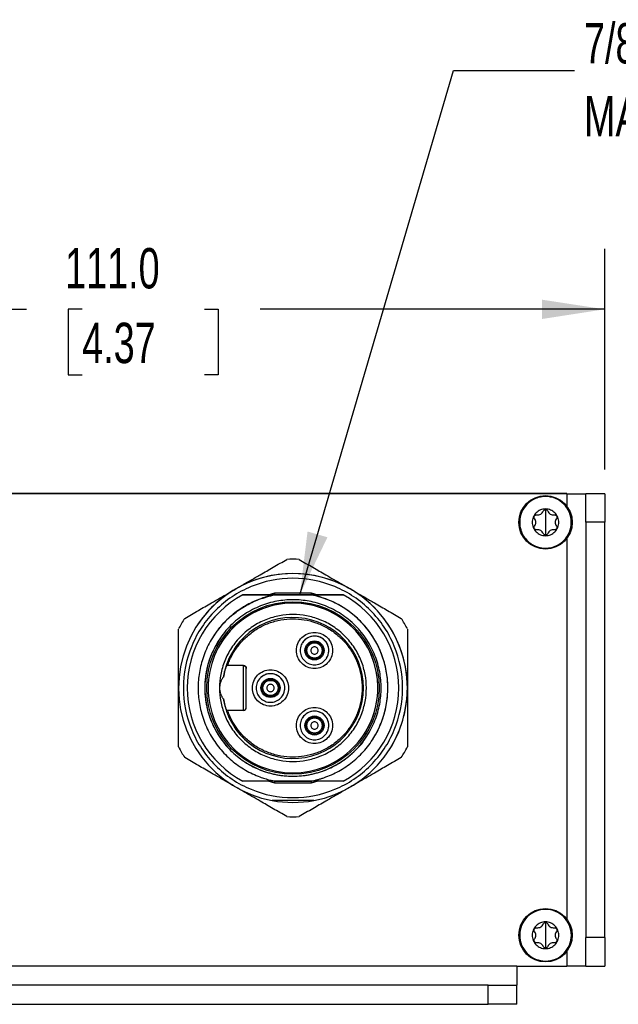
# Model space of a CAD drawing. Header units: millimetres. Extents: x 13 to 546, y 13 to 419.
# Tile 8 of 14: x 382 to 445, y 145 to 248. Entities that reach past the tile are written whole.
import ezdxf

# ---------------------------------------------------------------- set-up
doc = ezdxf.new("R2010")
doc.units = ezdxf.units.MM
doc.header["$LTSCALE"] = 2
doc.layers.add('DIMENSIONS', color=140, linetype='Continuous', lineweight=25)
doc.layers.add('TEXT', color=140, linetype='Continuous', lineweight=25)
doc.styles.add('SLDTEXTSTYLE0', font='TXT', dxfattribs={"width": 0.7})
doc.dimstyles.new('SLDDIMSTYLE0', dxfattribs={"dimtxt": 4.316016, "dimasz": 6.604, "dimexe": 0, "dimexo": 0.0625, "dimgap": 1.079004, "dimtad": 0, "dimtih": 1, "dimtoh": 1, "dimrnd": 1e-09, "dimzin": 4, "dimdsep": 46, "dimtxsty": 'SLDTEXTSTYLE0', "dimsah": 1, "dimcen": 0.09, "dimadec": 0, "dimazin": 1, "dimtfac": 1, "dimtofl": 0, "dimtmove": 0, "dimatfit": 3, "dimfxl": 0, "dimfrac": 2, "dimtolj": 1, "dimtzin": 12, "dimarcsym": 0})
doc.dimstyles.new('SLDDIMSTYLE1', dxfattribs={"dimtxt": 0.18, "dimasz": 6.604, "dimexe": 0, "dimexo": 0.0625, "dimgap": 0, "dimtad": 0, "dimtih": 1, "dimtoh": 1, "dimdec": 0, "dimrnd": 1e-09, "dimzin": 0, "dimdsep": 46, "dimtxsty": 'Standard', "dimsah": 1, "dimcen": 0.09, "dimadec": 0, "dimazin": 0, "dimtfac": 6.604, "dimtdec": 0, "dimtofl": 0, "dimtmove": 0, "dimatfit": 3, "dimfxl": 0, "dimfrac": 2, "dimtolj": 1, "dimtzin": 0, "dimarcsym": 0})

# ---------------------------------------------------------------- blocks, each defined once
blk = doc.blocks.new('_D')
at = {"layer": 'DIMENSIONS'}
for p, q in [((332.33, 198.23), (332.33, 224.38)), ((443.35, 201.23), (443.35, 224.38)), ((332.33, 218.03), (382.68, 218.03)), ((388.53, 218.03), (387.08, 218.03)), ((387.08, 218.03), (387.08, 211.17)), ((401.36, 218.03), (402.81, 218.03)), ((402.81, 218.03), (402.81, 211.17)), ((443.35, 218.03), (407.2, 218.03)), ((387.08, 211.17), (388.53, 211.17)), ((402.81, 211.17), (401.36, 211.17))]:
    blk.add_line(p, q, dxfattribs=at)
for points in [[(332.33, 218.03), (338.94, 217.01), (338.94, 219.04)], [(443.35, 218.03), (436.75, 219.04), (436.75, 217.01)]]:
    blk.add_solid(points, dxfattribs=at)
at = {"layer": 'DIMENSIONS', "char_height": 4.233, "attachment_point": 1, "style": 'SLDTEXTSTYLE0'}
for s, insert in [('111.0', (386.74, 224.45)), ('4.37', (388.53, 216.62))]:
    blk.add_mtext(s, dxfattribs=dict(at, insert=insert))
blk = doc.blocks.new('SW_NOTE_0_8')
at = {"layer": 'TEXT', "color": 0, "char_height": 4.2333, "attachment_point": 1, "style": 'SLDTEXTSTYLE0'}
for s, insert in [('7/8" - 16 UN2 3-PIN', (1, 4.97)), ('MALE NEC CLASS 2', (1, -2.67))]:
    blk.add_mtext(s, dxfattribs=dict(at, insert=insert))

msp = doc.modelspace()

# ---------------------------------------------------------------- linework, layer by layer
for p, q in [((439.354, 198.73), (335.334, 198.73)), ((439.354, 198.691), (335.334, 198.691)), ((439.354, 198.73), (439.354, 198.691)), ((439.354, 198.691), (439.354, 197.397)), ((443.354, 198.691), (441.354, 198.691)), ((437.134, 197.028), (437.134, 195.691)), ((437.134, 195.691), (437.134, 194.353)), ((443.354, 195.691), (441.354, 195.691)), ((441.354, 195.691), (441.354, 152.151)), ((443.354, 152.151), (443.354, 195.691)), ((439.354, 193.984), (439.354, 154.097)), ((410, 191.805), (410.002, 191.806)), ((411.285, 191.806), (411.287, 191.805)), ((405.388, 188.09), (405.388, 188.09)), ((408.03, 188.09), (408.738, 188.29)), ((408.738, 188.29), (412.549, 188.29)), ((408.748, 188.09), (412.53, 188.09)), ((408.748, 188.088), (408.748, 188.088)), ((408.757, 188.09), (408.757, 188.09)), ((412.53, 188.09), (408.757, 188.09)), ((412.53, 188.09), (412.53, 188.09)), ((412.53, 188.09), (412.53, 188.09)), ((412.549, 188.29), (413.257, 188.09)), ((415.899, 188.09), (415.899, 188.09)), ((399.287, 185.621), (399.287, 185.621)), ((422, 185.621), (422, 185.621)), ((400.549, 184.809), (400.549, 184.809)), ((401.312, 184.319), (401.312, 184.319)), ((422.644, 184.505), (422.644, 184.505)), ((402.274, 183.701), (402.274, 183.701)), ((403.031, 183.214), (403.031, 183.214)), ((403.157, 183.133), (403.157, 183.133)), ((411.642, 183.067), (411.642, 183.067)), ((412.062, 182.796), (412.062, 182.796)), ((413.745, 181.715), (413.745, 181.715)), ((414.165, 181.445), (414.165, 181.445)), ((405.444, 180.671), (403.68, 180.671)), ((403.785, 180.671), (403.68, 180.671)), ((405.444, 180.671), (403.785, 180.671)), ((405.444, 180.671), (405.444, 180.671)), ((405.744, 180.371), (405.744, 180.371)), ((405.744, 176.271), (405.744, 180.371)), ((407.022, 179.132), (407.022, 179.132)), ((407.442, 178.861), (407.442, 178.861)), ((409.125, 177.78), (409.125, 177.78)), ((409.545, 177.51), (409.545, 177.51)), ((405.444, 175.971), (403.68, 175.971)), ((405.696, 176.108), (405.696, 176.108)), ((405.744, 176.271), (405.744, 176.271)), ((411.642, 175.197), (411.642, 175.197)), ((412.062, 174.926), (412.062, 174.926)), ((413.745, 173.845), (413.745, 173.845)), ((414.165, 173.575), (414.165, 173.575)), ((418.13, 173.508), (418.13, 173.508)), ((418.256, 173.427), (418.256, 173.427)), ((419.013, 172.94), (419.013, 172.94)), ((419.975, 172.322), (419.975, 172.322)), ((420.738, 171.832), (420.738, 171.832)), ((422.644, 172.136), (422.644, 172.136)), ((408.738, 168.351), (408.03, 168.551)), ((412.549, 168.351), (408.738, 168.351)), ((412.53, 168.551), (408.748, 168.551)), ((408.757, 168.551), (412.53, 168.551)), ((413.257, 168.551), (412.549, 168.351)), ((437.134, 153.728), (437.134, 152.391)), ((437.134, 152.391), (437.134, 151.053)), ((443.354, 152.151), (441.354, 152.151)), ((439.354, 150.684), (439.354, 149.151)), ((434.134, 149.151), (337.334, 149.151)), ((434.134, 149.151), (439.354, 149.151)), ((441.354, 149.151), (443.354, 149.151)), ((431.134, 147.151), (340.334, 147.151)), ((431.134, 145.151), (431.134, 147.151)), ((434.134, 145.151), (434.134, 147.151)), ((340.334, 145.151), (431.134, 145.151))]:
    msp.add_line(p, q)
at = {"flags": 128}
msp.add_lwpolyline([(405.444, 175.971), (405.444, 176.039), (405.444, 176.24), (405.444, 176.562), (405.444, 176.986), (405.444, 177.487), (405.444, 178.037), (405.444, 178.604), (405.444, 179.154), (405.444, 179.656), (405.444, 180.08), (405.444, 180.401), (405.444, 180.602), (405.444, 180.671)], dxfattribs=at)
for centre, radius in [((437.134, 195.691), 2.8), ((410.644, 178.321), 9.05), ((412.904, 182.256), 1), ((412.904, 182.256), 0.91), ((412.904, 182.256), 0.799), ((408.284, 178.321), 1), ((408.284, 178.321), 0.91), ((408.284, 178.321), 0.799), ((412.904, 174.386), 1), ((412.904, 174.386), 0.91), ((412.904, 174.386), 0.799), ((437.134, 152.391), 2.8)]:
    msp.add_circle(centre, radius)
for centre, radius, start, end in [((410.644, 178.321), 13.5, 87.26604, 92.73396), ((410.644, 178.321), 12, 280.47531, 259.52469), ((410.644, 178.321), 12, 60, 120), ((410.644, 178.321), 11.094, 118.27903, 241.72097), ((410.644, 178.321), 12, 120, 147.26605), ((410.644, 178.321), 9.95, 327.26605, 79.06992), ((410.644, 178.321), 11.094, 298.27903, 61.72097), ((410.644, 178.321), 12, 0.00001, 60), ((410.644, 178.321), 8.9, 90, 147.26605), ((410.644, 178.321), 8.9, 327.26605, 90), ((410.644, 178.321), 13.5, 147.26604, 152.73395), ((410.644, 178.321), 7.394, 188.93865, 171.06135), ((410.644, 178.321), 13.5, 27.26604, 32.73396), ((412.904, 182.256), 1.5, 90, 147.26605), ((412.904, 182.256), 1.5, 327.26605, 90), ((405.444, 180.371), 0.3, 0.00001, 89.99999), ((408.284, 178.321), 1.5, 90, 147.26605), ((408.284, 178.321), 1.5, 327.26605, 90), ((410.644, 178.321), 12, 327.26605, 0.00001), ((405.444, 176.271), 0.3, 270.00005, 359.99997), ((412.904, 174.386), 1.5, 90, 147.26605), ((412.904, 174.386), 1.5, 327.26605, 90), ((410.644, 178.321), 13.5, 207.26604, 212.73395), ((410.644, 178.321), 13.5, 327.26604, 332.73395), ((410.644, 178.321), 13.5, 267.26604, 272.73396)]:
    msp.add_arc(centre, radius, start, end)
for points, knots in [([(434.425, 195.691), (434.426, 196.066), (434.572, 196.763), (435.115, 197.566), (435.74, 198.048), (436.303, 198.286), (436.729, 198.376), (436.989, 198.397), (437.457, 198.405), (438.198, 198.258), (439.098, 197.656), (439.701, 196.754), (439.912, 195.691), (439.701, 194.627), (439.162, 193.821), (438.493, 193.311), (437.818, 193.037), (437.096, 192.95), (436.55, 193.031), (436.249, 193.13), (436.175, 193.158), (436.161, 193.163), (436.156, 193.165), (436.154, 193.166), (436.153, 193.166), (436.152, 193.166), (436.152, 193.166), (436.152, 193.166), (436.152, 193.166), (435.78, 193.311), (435.091, 193.773), (434.659, 194.515), (434.516, 194.991), (434.45, 195.262), (434.425, 195.511), (434.425, 195.691)], [0, 0, 0, 0, 0.0661892, 0.1223112, 0.1683082, 0.2041329, 0.2297487, 0.2451291, 0.2502583, 0.3126809, 0.3751034, 0.437526, 0.4999486, 0.5623711, 0.6247937, 0.6672825, 0.7097712, 0.7522599, 0.7947487, 0.8063682, 0.8083052, 0.8087895, 0.8090316, 0.8091527, 0.8092132, 0.8092435, 0.8092586, 0.8092662, 0.80927, 0.8092737, 0.88003, 0.9507859, 0.9558258, 0.9682814, 1, 1, 1, 1]), ([(439.354, 198.691), (439.615, 198.691), (439.877, 198.691), (440.361, 198.691), (440.583, 198.691), (440.953, 198.691), (441.101, 198.691), (441.301, 198.691), (441.354, 198.691), (441.354, 198.691)], [0, 0, 0, 0, 0.25, 0.25, 0.5, 0.5, 0.75, 0.75, 1, 1, 1, 1]), ([(441.354, 195.691), (441.354, 196.083), (441.354, 196.476), (441.354, 197.201), (441.354, 197.534), (441.354, 198.09), (441.354, 198.312), (441.354, 198.613), (441.354, 198.691), (441.354, 198.691)], [0, 0, 0, 0, 0.25, 0.25, 0.5, 0.5, 0.75, 0.75, 1, 1, 1, 1]), ([(443.354, 198.691), (443.354, 198.691), (443.354, 198.613), (443.354, 198.312), (443.354, 198.09), (443.354, 197.534), (443.354, 197.201), (443.354, 196.476), (443.354, 196.083), (443.354, 195.691)], [0, 0, 0, 0, 0.25, 0.25, 0.5, 0.5, 0.75, 0.75, 1, 1, 1, 1]), ([(435.734, 195.691), (435.734, 195.874), (435.807, 196.241), (436.119, 196.707), (436.585, 197.018), (437.135, 197.127), (437.685, 197.017), (438.15, 196.705), (438.461, 196.239), (438.57, 195.69), (438.46, 195.14), (438.149, 194.674), (437.759, 194.415), (437.408, 194.309), (437.133, 194.281), (436.858, 194.309), (436.507, 194.415), (436.118, 194.675), (435.807, 195.141), (435.734, 195.507), (435.734, 195.691)], [0, 0, 0, 0, 0.0626323, 0.1250505, 0.1875019, 0.2500104, 0.3124934, 0.3749275, 0.4373395, 0.4997556, 0.5622023, 0.6247058, 0.6871956, 0.7184749, 0.7499355, 0.7813013, 0.8126464, 0.8750609, 0.937503, 1, 1, 1, 1]), ([(435.994, 196.082), (435.964, 196.121), (435.946, 196.169), (435.939, 196.267), (435.951, 196.317), (436, 196.402), (436.037, 196.437), (436.125, 196.48), (436.176, 196.489), (436.224, 196.482)], [0, 0, 0, 0, 0.25, 0.25, 0.5, 0.5, 0.75, 0.75, 1, 1, 1, 1]), ([(436.224, 196.482), (436.363, 196.464), (436.508, 196.493), (436.751, 196.633), (436.849, 196.744), (436.902, 196.874)], [0, 0, 0, 0, 0.5, 0.5, 1, 1, 1, 1]), ([(436.902, 196.874), (436.921, 196.919), (436.954, 196.959), (437.035, 197.013), (437.084, 197.028), (437.183, 197.028), (437.232, 197.013), (437.313, 196.959), (437.346, 196.919), (437.364, 196.874)], [0, 0, 0, 0, 0.25, 0.25, 0.5, 0.5, 0.75, 0.75, 1, 1, 1, 1]), ([(437.364, 196.874), (437.418, 196.744), (437.516, 196.633), (437.759, 196.493), (437.903, 196.464), (438.043, 196.482)], [0, 0, 0, 0, 0.5, 0.5, 1, 1, 1, 1]), ([(438.043, 196.482), (438.091, 196.489), (438.142, 196.48), (438.23, 196.437), (438.267, 196.402), (438.316, 196.317), (438.328, 196.267), (438.322, 196.169), (438.304, 196.121), (438.274, 196.082)], [0, 0, 0, 0, 0.25, 0.25, 0.5, 0.5, 0.75, 0.75, 1, 1, 1, 1]), ([(436.225, 194.899), (436.176, 194.893), (436.125, 194.901), (436.037, 194.944), (436, 194.979), (435.951, 195.064), (435.939, 195.114), (435.945, 195.212), (435.963, 195.26), (435.993, 195.299)], [0, 0, 0, 0, 0.25, 0.25, 0.5, 0.5, 0.75, 0.75, 1, 1, 1, 1]), ([(435.993, 195.299), (436.079, 195.41), (436.126, 195.55), (436.126, 195.831), (436.079, 195.971), (435.994, 196.082)], [0, 0, 0, 0, 0.5, 0.5, 1, 1, 1, 1]), ([(438.274, 195.299), (438.303, 195.26), (438.322, 195.212), (438.328, 195.114), (438.316, 195.065), (438.267, 194.979), (438.23, 194.944), (438.142, 194.901), (438.091, 194.893), (438.043, 194.899)], [0, 0, 0, 0, 0.25, 0.25, 0.5, 0.5, 0.75, 0.75, 1, 1, 1, 1]), ([(438.274, 196.082), (438.188, 195.971), (438.141, 195.831), (438.141, 195.55), (438.188, 195.411), (438.274, 195.299)], [0, 0, 0, 0, 0.5, 0.5, 1, 1, 1, 1]), ([(436.903, 194.507), (436.849, 194.637), (436.751, 194.748), (436.509, 194.888), (436.364, 194.917), (436.225, 194.899)], [0, 0, 0, 0, 0.5, 0.5, 1, 1, 1, 1]), ([(437.365, 194.508), (437.346, 194.462), (437.313, 194.423), (437.232, 194.368), (437.183, 194.353), (437.085, 194.353), (437.035, 194.368), (436.954, 194.423), (436.921, 194.462), (436.903, 194.507)], [0, 0, 0, 0, 0.25, 0.25, 0.5, 0.5, 0.75, 0.75, 1, 1, 1, 1]), ([(438.043, 194.899), (437.904, 194.917), (437.759, 194.889), (437.516, 194.748), (437.418, 194.637), (437.365, 194.508)], [0, 0, 0, 0, 0.5, 0.5, 1, 1, 1, 1]), ([(404.644, 188.713), (404.812, 188.81), (405.15, 189.005), (405.658, 189.299), (406.17, 189.594), (406.685, 189.892), (407.486, 190.354), (408.592, 190.993), (409.523, 191.53), (410, 191.805)], [0, 0, 0, 0, 0.0940961, 0.1887928, 0.2841061, 0.3800516, 0.4766444, 0.7321012, 1, 1, 1, 1]), ([(411.287, 191.805), (411.528, 191.666), (412.004, 191.392), (412.711, 190.983), (413.403, 190.584), (414.146, 190.155), (414.943, 189.695), (415.796, 189.202), (416.362, 188.876), (416.644, 188.713)], [0, 0, 0, 0, 0.1353831, 0.2677202, 0.397038, 0.523365, 0.6838461, 0.8427003, 1, 1, 1, 1]), ([(410.644, 189.821), (412.149, 189.821), (413.654, 189.521), (416.435, 188.369), (417.711, 187.517), (419.84, 185.388), (420.692, 184.112), (421.844, 181.331), (422.144, 179.826), (422.144, 176.815), (421.844, 175.311), (420.692, 172.529), (419.84, 171.253), (417.711, 169.124), (416.435, 168.272), (413.654, 167.12), (412.149, 166.821), (409.138, 166.821), (407.633, 167.12), (404.852, 168.272), (403.576, 169.124), (401.447, 171.253), (400.595, 172.529), (399.443, 175.311), (399.144, 176.815), (399.144, 179.826), (399.443, 181.331), (400.595, 184.112), (401.447, 185.388), (403.576, 187.517), (404.852, 188.369), (407.633, 189.521), (409.138, 189.821), (410.644, 189.821)], [0, 0, 0, 0, 0.0625, 0.0625, 0.125, 0.125, 0.1875, 0.1875, 0.25, 0.25, 0.3125, 0.3125, 0.375, 0.375, 0.4375, 0.4375, 0.5, 0.5, 0.5625, 0.5625, 0.625, 0.625, 0.6875, 0.6875, 0.75, 0.75, 0.8125, 0.8125, 0.875, 0.875, 0.9375, 0.9375, 1, 1, 1, 1]), ([(399.287, 185.621), (399.528, 185.76), (400.004, 186.034), (400.711, 186.443), (401.403, 186.842), (402.146, 187.271), (402.943, 187.731), (403.796, 188.224), (404.362, 188.55), (404.644, 188.713)], [0, 0, 0, 0, 0.1353831, 0.2677202, 0.397038, 0.523365, 0.6838461, 0.8427003, 1, 1, 1, 1]), ([(408.748, 188.089), (408.642, 188.068), (408.429, 188.024), (408.114, 187.946), (407.801, 187.859), (407.491, 187.761), (407.019, 187.594), (406.396, 187.333), (405.635, 186.933), (404.903, 186.464), (403.971, 185.743), (402.926, 184.685), (401.921, 183.216), (401.203, 181.618), (400.784, 179.971), (400.649, 178.321), (400.784, 176.671), (401.203, 175.024), (401.921, 173.425), (402.925, 171.957), (403.97, 170.898), (404.903, 170.177), (405.634, 169.709), (406.396, 169.309), (407.085, 169.019), (407.696, 168.812), (408.217, 168.664), (408.571, 168.589), (408.748, 168.552)], [0, 0, 0, 0, 0.0118645, 0.0237117, 0.035554, 0.0474043, 0.0592752, 0.0902564, 0.1212568, 0.1532163, 0.1851946, 0.2500922, 0.3149898, 0.3788654, 0.4407903, 0.500002, 0.5592138, 0.6211388, 0.6850144, 0.7499121, 0.8148098, 0.8467695, 0.8787478, 0.9097293, 0.9407294, 0.9604919, 0.9802292, 1, 1, 1, 1]), ([(402.299, 183.683), (402.512, 184.013), (403.036, 184.823), (404.139, 185.909), (405.531, 186.913), (407.08, 187.678), (408.192, 187.952), (408.748, 188.089)], [0, 0, 0, 0, 0.1463897, 0.3597926, 0.5731953, 0.7865978, 1, 1, 1, 1]), ([(405.388, 188.09), (405.528, 188.09), (405.805, 188.09), (406.22, 188.09), (406.627, 188.09), (407.088, 188.09), (407.604, 188.09), (408.176, 188.09), (408.559, 188.09), (408.748, 188.09)], [0, 0, 0, 0, 0.13058036, 0.25736636, 0.38044527, 0.4999125, 0.67079187, 0.83735832, 1, 1, 1, 1]), ([(408.757, 188.09), (408.623, 188.09), (408.353, 188.09), (407.946, 188.09), (407.534, 188.09), (407.115, 188.09), (406.691, 188.09), (406.262, 188.09), (405.826, 188.09), (405.535, 188.09), (405.388, 188.09)], [0, 0, 0, 0, 0.1175643, 0.2371496, 0.3588108, 0.4826005, 0.6085683, 0.7367613, 0.8672244, 1, 1, 1, 1]), ([(408.757, 188.09), (408.757, 188.091), (408.757, 188.093), (408.756, 188.107), (408.753, 188.133), (408.75, 188.173), (408.744, 188.227), (408.74, 188.268), (408.738, 188.29)], [0, 0, 0, 0, 0.1259452, 0.2681502, 0.4266471, 0.6014521, 0.7925704, 1, 1, 1, 1]), ([(412.549, 188.29), (412.548, 188.276), (412.545, 188.249), (412.542, 188.213), (412.539, 188.184), (412.537, 188.162), (412.535, 188.146), (412.533, 188.123), (412.531, 188.097), (412.53, 188.092), (412.53, 188.09)], [0, 0, 0, 0, 0.1372042, 0.2578557, 0.3619352, 0.4494268, 0.5203184, 0.5746031, 0.7779345, 1, 1, 1, 1]), ([(412.53, 168.551), (412.636, 168.573), (412.849, 168.616), (413.165, 168.694), (413.478, 168.781), (413.788, 168.879), (414.26, 169.045), (414.884, 169.306), (415.646, 169.705), (416.379, 170.174), (417.312, 170.895), (418.359, 171.953), (419.365, 173.422), (420.084, 175.021), (420.503, 176.669), (420.638, 178.321), (420.503, 179.972), (420.084, 181.62), (419.365, 183.219), (418.359, 184.688), (417.312, 185.746), (416.379, 186.467), (415.646, 186.936), (414.884, 187.335), (414.194, 187.625), (413.583, 187.831), (413.061, 187.979), (412.707, 188.053), (412.53, 188.09)], [0, 0, 0, 0, 0.011864, 0.0237105, 0.0355523, 0.0474019, 0.0592721, 0.0902532, 0.1212532, 0.1532135, 0.1851925, 0.2500925, 0.3149925, 0.3788694, 0.4407937, 0.5000023, 0.5592109, 0.6211352, 0.6850121, 0.7499121, 0.8148121, 0.8467724, 0.8787515, 0.9097326, 0.9407325, 0.9604939, 0.9802301, 1, 1, 1, 1]), ([(415.899, 188.09), (415.732, 188.09), (415.399, 188.09), (414.903, 188.09), (414.414, 188.09), (413.933, 188.09), (413.459, 188.09), (412.992, 188.09), (412.683, 188.09), (412.53, 188.09)], [0, 0, 0, 0, 0.151554, 0.3000953, 0.445688, 0.5884004, 0.7283045, 0.8654773, 1, 1, 1, 1]), ([(412.53, 188.09), (412.624, 188.09), (412.814, 188.09), (413.098, 188.09), (413.384, 188.09), (413.672, 188.09), (413.962, 188.09), (414.428, 188.09), (415.08, 188.09), (415.621, 188.09), (415.899, 188.09)], [0, 0, 0, 0, 0.0807964, 0.16254812, 0.24530732, 0.32912434, 0.41404758, 0.50012362, 0.74245772, 1, 1, 1, 1]), ([(416.644, 188.713), (416.812, 188.616), (417.15, 188.421), (417.658, 188.127), (418.17, 187.832), (418.685, 187.534), (419.486, 187.072), (420.592, 186.433), (421.523, 185.896), (422, 185.621)], [0, 0, 0, 0, 0.0940961, 0.1887928, 0.2841061, 0.3800516, 0.4766444, 0.7321012, 1, 1, 1, 1]), ([(410.644, 187.571), (411.208, 187.571), (412.37, 187.464), (414.094, 186.968), (415.752, 186.11), (417.231, 184.908), (418.433, 183.429), (419.291, 181.771), (419.787, 180.047), (419.945, 178.321), (419.787, 176.594), (419.291, 174.87), (418.433, 173.213), (417.231, 171.733), (415.752, 170.532), (414.094, 169.673), (412.37, 169.177), (410.644, 169.019), (408.917, 169.177), (407.193, 169.673), (405.535, 170.532), (404.056, 171.733), (402.855, 173.213), (401.996, 174.87), (401.5, 176.594), (401.342, 178.321), (401.5, 180.047), (401.996, 181.771), (402.855, 183.429), (404.056, 184.908), (405.535, 186.11), (407.193, 186.968), (408.917, 187.464), (410.079, 187.571), (410.644, 187.571)], [0, 0, 0, 0, 0.02912901, 0.06000283, 0.0921602, 0.125, 0.1578398, 0.18999717, 0.22087099, 0.25, 0.27912901, 0.31000283, 0.3421602, 0.375, 0.4078398, 0.43999717, 0.47087099, 0.5, 0.52912901, 0.56000283, 0.5921602, 0.625, 0.6578398, 0.68999717, 0.72087099, 0.75, 0.77912901, 0.81000283, 0.8421602, 0.875, 0.9078398, 0.93999717, 0.97087099, 1, 1, 1, 1]), ([(410.644, 169.421), (409.479, 169.421), (408.314, 169.652), (406.161, 170.544), (405.174, 171.204), (403.526, 172.851), (402.867, 173.838), (401.975, 175.991), (401.744, 177.156), (401.744, 179.486), (401.975, 180.65), (402.867, 182.803), (403.526, 183.79), (405.174, 185.438), (406.161, 186.097), (408.314, 186.989), (409.479, 187.221), (411.809, 187.221), (412.973, 186.989), (415.126, 186.097), (416.113, 185.438), (417.761, 183.79), (418.42, 182.803), (419.312, 180.65), (419.544, 179.486), (419.544, 177.156), (419.312, 175.991), (418.42, 173.838), (417.761, 172.851), (416.113, 171.204), (415.126, 170.544), (412.973, 169.652), (411.809, 169.421), (410.644, 169.421)], [0, 0, 0, 0, 0.0625, 0.0625, 0.125, 0.125, 0.1875, 0.1875, 0.25, 0.25, 0.3125, 0.3125, 0.375, 0.375, 0.4375, 0.4375, 0.5, 0.5, 0.5625, 0.5625, 0.625, 0.625, 0.6875, 0.6875, 0.75, 0.75, 0.8125, 0.8125, 0.875, 0.875, 0.9375, 0.9375, 1, 1, 1, 1]), ([(402.944, 178.321), (402.944, 178.79), (403.032, 179.758), (403.445, 181.193), (404.16, 182.573), (405.16, 183.804), (406.391, 184.804), (407.771, 185.519), (409.206, 185.932), (410.644, 186.064), (412.081, 185.932), (413.516, 185.519), (414.896, 184.804), (416.127, 183.804), (417.127, 182.573), (417.842, 181.193), (418.255, 179.758), (418.387, 178.321), (418.255, 176.884), (417.842, 175.449), (417.127, 174.069), (416.127, 172.837), (414.896, 171.837), (413.516, 171.122), (412.081, 170.709), (410.644, 170.578), (409.206, 170.709), (407.771, 171.122), (406.391, 171.837), (405.16, 172.837), (404.16, 174.069), (403.445, 175.449), (403.032, 176.884), (402.944, 177.851), (402.944, 178.321)], [0, 0, 0, 0, 0.029129, 0.0600028, 0.0921602, 0.125, 0.1578398, 0.1899972, 0.220871, 0.25, 0.279129, 0.3100028, 0.3421602, 0.375, 0.4078398, 0.4399972, 0.470871, 0.5, 0.529129, 0.5600028, 0.5921602, 0.625, 0.6578398, 0.6899972, 0.720871, 0.75, 0.779129, 0.8100028, 0.8421602, 0.875, 0.9078398, 0.9399972, 0.970871, 1, 1, 1, 1]), ([(403.785, 180.671), (403.816, 180.757), (403.877, 180.93), (403.981, 181.185), (404.093, 181.434), (404.215, 181.679), (404.346, 181.918), (404.486, 182.153), (404.635, 182.382), (404.794, 182.607), (405.037, 182.925), (405.382, 183.323), (405.856, 183.778), (406.371, 184.19), (407.108, 184.677), (408.103, 185.154), (409.35, 185.492), (410.606, 185.607), (411.84, 185.506), (413.04, 185.202), (414.191, 184.685), (415.262, 183.961), (416.206, 183.033), (416.966, 181.949), (417.505, 180.774), (417.825, 179.554), (417.928, 178.321), (417.825, 177.087), (417.505, 175.867), (416.966, 174.692), (416.206, 173.608), (415.262, 172.68), (414.191, 171.956), (413.04, 171.44), (411.841, 171.135), (410.607, 171.034), (409.351, 171.15), (408.103, 171.488), (407.108, 171.964), (406.371, 172.451), (405.856, 172.863), (405.383, 173.318), (404.989, 173.771), (404.664, 174.211), (404.398, 174.626), (404.162, 175.058), (403.954, 175.506), (403.842, 175.815), (403.785, 175.971)], [0, 0, 0, 0, 0.0067739, 0.0135143, 0.0202308, 0.0269329, 0.0336305, 0.0403332, 0.0470509, 0.0537932, 0.0605695, 0.076563, 0.0925691, 0.1088297, 0.125103, 0.1576029, 0.18957, 0.2198135, 0.25007, 0.2803136, 0.31057, 0.3425371, 0.375037, 0.4075368, 0.4395039, 0.4697475, 0.5000039, 0.5302475, 0.560504, 0.592471, 0.6249709, 0.6574707, 0.6894378, 0.7196814, 0.7499378, 0.7801814, 0.8104379, 0.842405, 0.8749048, 0.8911654, 0.9074388, 0.9234323, 0.9394383, 0.9516053, 0.9636884, 0.975744, 0.987829, 1, 1, 1, 1]), ([(398.644, 178.321), (398.644, 178.515), (398.644, 178.905), (398.644, 179.493), (398.644, 180.083), (398.644, 180.678), (398.644, 181.602), (398.644, 182.88), (398.644, 183.955), (398.644, 184.505)], [0, 0, 0, 0, 0.0940961, 0.1887928, 0.2841061, 0.3800516, 0.4766444, 0.7321012, 1, 1, 1, 1]), ([(412.904, 184.156), (412.655, 184.156), (412.406, 184.106), (411.947, 183.916), (411.736, 183.775), (411.384, 183.423), (411.243, 183.213), (411.053, 182.753), (411.004, 182.504), (411.004, 182.007), (411.053, 181.758), (411.243, 181.299), (411.384, 181.088), (411.736, 180.736), (411.947, 180.595), (412.406, 180.405), (412.655, 180.356), (413.152, 180.356), (413.401, 180.405), (413.86, 180.595), (414.071, 180.736), (414.423, 181.088), (414.564, 181.299), (414.754, 181.758), (414.804, 182.007), (414.804, 182.504), (414.754, 182.753), (414.564, 183.213), (414.423, 183.423), (414.071, 183.775), (413.86, 183.916), (413.401, 184.106), (413.152, 184.156), (412.904, 184.156)], [0, 0, 0, 0, 0.0625, 0.0625, 0.125, 0.125, 0.1875, 0.1875, 0.25, 0.25, 0.3125, 0.3125, 0.375, 0.375, 0.4375, 0.4375, 0.5, 0.5, 0.5625, 0.5625, 0.625, 0.625, 0.6875, 0.6875, 0.75, 0.75, 0.8125, 0.8125, 0.875, 0.875, 0.9375, 0.9375, 1, 1, 1, 1]), ([(422.644, 184.505), (422.644, 184.227), (422.644, 183.678), (422.644, 182.861), (422.644, 182.062), (422.644, 181.204), (422.644, 180.284), (422.644, 179.299), (422.644, 178.646), (422.644, 178.321)], [0, 0, 0, 0, 0.1353831, 0.2677202, 0.397038, 0.523365, 0.6838461, 0.8427003, 1, 1, 1, 1]), ([(402.875, 183.316), (402.596, 182.84), (402.011, 181.841), (401.517, 180.134), (401.333, 178.321), (401.513, 176.504), (402.042, 174.758), (402.903, 173.148), (404.061, 171.738), (405.471, 170.58), (407.081, 169.72), (408.827, 169.19), (410.643, 169.011), (412.46, 169.19), (414.205, 169.72), (415.821, 170.577), (417.206, 171.749), (418.08, 172.694), (418.386, 173.277), (418.412, 173.326)], [0, 0, 0, 0, 0.0568688, 0.1193688, 0.1818688, 0.2443688, 0.3068688, 0.3693688, 0.4318688, 0.4943688, 0.5568688, 0.6193688, 0.6818688, 0.7443688, 0.8068688, 0.8693688, 0.9318688, 0.9943688, 1, 1, 1, 1]), ([(412.904, 183.756), (413.1, 183.756), (413.296, 183.717), (413.659, 183.566), (413.825, 183.455), (414.103, 183.177), (414.214, 183.011), (414.364, 182.648), (414.404, 182.452), (414.404, 182.059), (414.364, 181.863), (414.214, 181.5), (414.103, 181.334), (413.825, 181.056), (413.659, 180.945), (413.296, 180.795), (413.1, 180.756), (412.707, 180.756), (412.511, 180.795), (412.148, 180.945), (411.982, 181.056), (411.704, 181.334), (411.593, 181.5), (411.443, 181.863), (411.404, 182.059), (411.404, 182.452), (411.443, 182.648), (411.593, 183.011), (411.704, 183.177), (411.982, 183.455), (412.148, 183.566), (412.511, 183.717), (412.707, 183.756), (412.904, 183.756)], [0, 0, 0, 0, 0.0625, 0.0625, 0.125, 0.125, 0.1875, 0.1875, 0.25, 0.25, 0.3125, 0.3125, 0.375, 0.375, 0.4375, 0.4375, 0.5, 0.5, 0.5625, 0.5625, 0.625, 0.625, 0.6875, 0.6875, 0.75, 0.75, 0.8125, 0.8125, 0.875, 0.875, 0.9375, 0.9375, 1, 1, 1, 1]), ([(412.904, 182.645), (413.007, 182.645), (413.106, 182.604), (413.252, 182.458), (413.293, 182.359), (413.293, 182.152), (413.252, 182.053), (413.106, 181.907), (413.007, 181.866), (412.8, 181.866), (412.701, 181.907), (412.555, 182.053), (412.514, 182.152), (412.514, 182.359), (412.555, 182.458), (412.701, 182.604), (412.8, 182.645), (412.904, 182.645)], [0, 0, 0, 0, 0.125, 0.125, 0.25, 0.25, 0.375, 0.375, 0.5, 0.5, 0.625, 0.625, 0.75, 0.75, 0.875, 0.875, 1, 1, 1, 1]), ([(403.68, 180.671), (403.678, 180.67), (403.675, 180.668), (403.666, 180.652), (403.654, 180.626), (403.634, 180.579), (403.602, 180.494), (403.558, 180.367), (403.503, 180.194), (403.452, 180.006), (403.403, 179.797), (403.368, 179.63), (403.349, 179.52), (403.34, 179.469)], [0, 0, 0, 0, 0.06083622, 0.12269684, 0.18561001, 0.24960248, 0.36759638, 0.49958048, 0.59151909, 0.74963732, 0.8461295, 0.92958245, 1, 1, 1, 1]), ([(405.444, 180.671), (405.522, 180.671), (405.6, 180.638), (405.711, 180.527), (405.744, 180.449), (405.744, 180.371)], [0, 0, 0, 0, 0.5, 0.5, 1, 1, 1, 1]), ([(405.744, 176.271), (405.744, 176.272), (405.744, 176.274), (405.744, 176.29), (405.744, 176.316), (405.744, 176.352), (405.744, 176.399), (405.744, 176.455), (405.744, 176.521), (405.744, 176.595), (405.744, 176.694), (405.744, 176.822), (405.744, 176.984), (405.744, 177.162), (405.744, 177.361), (405.744, 177.579), (405.744, 177.817), (405.744, 178.066), (405.744, 178.53), (405.744, 179.25), (405.744, 179.831), (405.744, 180.11), (405.744, 180.225), (405.744, 180.308), (405.744, 180.361), (405.744, 180.367), (405.744, 180.371)], [0, 0, 0, 0, 0.0228225, 0.045645, 0.0684675, 0.09129, 0.1141125, 0.136935, 0.1597574, 0.1825799, 0.2054024, 0.2403664, 0.2753327, 0.3101646, 0.3449837, 0.3835992, 0.4219593, 0.4616348, 0.5013102, 0.6389016, 0.7947082, 0.8357678, 0.8768256, 0.9178826, 0.9589404, 1, 1, 1, 1]), ([(408.284, 180.221), (408.035, 180.221), (407.786, 180.171), (407.327, 179.981), (407.116, 179.84), (406.764, 179.488), (406.623, 179.278), (406.433, 178.818), (406.384, 178.569), (406.384, 178.072), (406.433, 177.823), (406.623, 177.364), (406.764, 177.153), (407.116, 176.801), (407.327, 176.66), (407.786, 176.47), (408.035, 176.421), (408.532, 176.421), (408.781, 176.47), (409.24, 176.66), (409.451, 176.801), (409.803, 177.153), (409.944, 177.364), (410.134, 177.823), (410.184, 178.072), (410.184, 178.569), (410.134, 178.818), (409.944, 179.278), (409.803, 179.488), (409.451, 179.84), (409.24, 179.981), (408.781, 180.171), (408.532, 180.221), (408.284, 180.221)], [0, 0, 0, 0, 0.0625, 0.0625, 0.125, 0.125, 0.1875, 0.1875, 0.25, 0.25, 0.3125, 0.3125, 0.375, 0.375, 0.4375, 0.4375, 0.5, 0.5, 0.5625, 0.5625, 0.625, 0.625, 0.6875, 0.6875, 0.75, 0.75, 0.8125, 0.8125, 0.875, 0.875, 0.9375, 0.9375, 1, 1, 1, 1]), ([(408.284, 179.821), (408.48, 179.821), (408.676, 179.782), (409.039, 179.631), (409.205, 179.52), (409.483, 179.242), (409.594, 179.076), (409.744, 178.713), (409.784, 178.517), (409.784, 178.124), (409.744, 177.928), (409.594, 177.565), (409.483, 177.399), (409.205, 177.121), (409.039, 177.01), (408.676, 176.86), (408.48, 176.821), (408.087, 176.821), (407.891, 176.86), (407.528, 177.01), (407.362, 177.121), (407.084, 177.399), (406.973, 177.565), (406.823, 177.928), (406.784, 178.124), (406.784, 178.517), (406.823, 178.713), (406.973, 179.076), (407.084, 179.242), (407.362, 179.52), (407.528, 179.631), (407.891, 179.782), (408.087, 179.821), (408.284, 179.821)], [0, 0, 0, 0, 0.0625, 0.0625, 0.125, 0.125, 0.1875, 0.1875, 0.25, 0.25, 0.3125, 0.3125, 0.375, 0.375, 0.4375, 0.4375, 0.5, 0.5, 0.5625, 0.5625, 0.625, 0.625, 0.6875, 0.6875, 0.75, 0.75, 0.8125, 0.8125, 0.875, 0.875, 0.9375, 0.9375, 1, 1, 1, 1]), ([(403.34, 179.469), (403.312, 179.43), (403.256, 179.351), (403.183, 179.227), (403.119, 179.101), (403.065, 178.973), (403.021, 178.844), (402.986, 178.713), (402.962, 178.582), (402.946, 178.451), (402.944, 178.364), (402.944, 178.321)], [0, 0, 0, 0, 0.1247899, 0.245233, 0.3616714, 0.4744841, 0.5840874, 0.6909352, 0.7955173, 0.8983559, 1, 1, 1, 1]), ([(408.284, 178.71), (408.387, 178.71), (408.486, 178.669), (408.632, 178.523), (408.673, 178.424), (408.673, 178.217), (408.632, 178.118), (408.486, 177.972), (408.387, 177.931), (408.18, 177.931), (408.081, 177.972), (407.935, 178.118), (407.894, 178.217), (407.894, 178.424), (407.935, 178.523), (408.081, 178.669), (408.18, 178.71), (408.284, 178.71)], [0, 0, 0, 0, 0.125, 0.125, 0.25, 0.25, 0.375, 0.375, 0.5, 0.5, 0.625, 0.625, 0.75, 0.75, 0.875, 0.875, 1, 1, 1, 1]), ([(398.644, 172.136), (398.644, 172.414), (398.644, 172.963), (398.644, 173.78), (398.644, 174.579), (398.644, 175.437), (398.644, 176.357), (398.644, 177.342), (398.644, 177.995), (398.644, 178.321)], [0, 0, 0, 0, 0.1353831, 0.26772023, 0.39703802, 0.523365, 0.68384605, 0.84270028, 1, 1, 1, 1]), ([(402.944, 178.321), (402.944, 178.282), (402.946, 178.203), (402.958, 178.085), (402.978, 177.968), (403.006, 177.85), (403.042, 177.733), (403.085, 177.617), (403.137, 177.503), (403.197, 177.39), (403.264, 177.278), (403.314, 177.208), (403.34, 177.172)], [0, 0, 0, 0, 0.0914365, 0.1837952, 0.2774789, 0.3728736, 0.470345, 0.5702361, 0.6728654, 0.7785269, 0.8874899, 1, 1, 1, 1]), ([(422.644, 178.321), (422.644, 178.126), (422.644, 177.736), (422.644, 177.149), (422.644, 176.558), (422.644, 175.963), (422.644, 175.039), (422.644, 173.761), (422.644, 172.686), (422.644, 172.136)], [0, 0, 0, 0, 0.0940961, 0.1887928, 0.2841061, 0.3800516, 0.4766444, 0.7321012, 1, 1, 1, 1]), ([(403.34, 177.172), (403.346, 177.135), (403.36, 177.056), (403.384, 176.935), (403.412, 176.805), (403.456, 176.623), (403.503, 176.447), (403.558, 176.274), (403.602, 176.147), (403.637, 176.056), (403.659, 176.004), (403.673, 175.976), (403.678, 175.972), (403.68, 175.971)], [0, 0, 0, 0, 0.0515467, 0.1104014, 0.176567, 0.2500452, 0.4084696, 0.5004179, 0.6325614, 0.7507744, 0.8357053, 0.9187589, 1, 1, 1, 1]), ([(412.904, 176.286), (412.655, 176.286), (412.406, 176.236), (411.947, 176.046), (411.736, 175.905), (411.384, 175.553), (411.243, 175.343), (411.053, 174.883), (411.004, 174.634), (411.004, 174.137), (411.053, 173.888), (411.243, 173.429), (411.384, 173.218), (411.736, 172.866), (411.947, 172.725), (412.406, 172.535), (412.655, 172.486), (413.152, 172.486), (413.401, 172.535), (413.86, 172.725), (414.071, 172.866), (414.423, 173.218), (414.564, 173.429), (414.754, 173.888), (414.804, 174.137), (414.804, 174.634), (414.754, 174.883), (414.564, 175.343), (414.423, 175.553), (414.071, 175.905), (413.86, 176.046), (413.401, 176.236), (413.152, 176.286), (412.904, 176.286)], [0, 0, 0, 0, 0.0625, 0.0625, 0.125, 0.125, 0.1875, 0.1875, 0.25, 0.25, 0.3125, 0.3125, 0.375, 0.375, 0.4375, 0.4375, 0.5, 0.5, 0.5625, 0.5625, 0.625, 0.625, 0.6875, 0.6875, 0.75, 0.75, 0.8125, 0.8125, 0.875, 0.875, 0.9375, 0.9375, 1, 1, 1, 1]), ([(412.904, 175.886), (413.1, 175.886), (413.296, 175.847), (413.659, 175.696), (413.825, 175.585), (414.103, 175.307), (414.214, 175.141), (414.364, 174.778), (414.404, 174.582), (414.404, 174.189), (414.364, 173.993), (414.214, 173.63), (414.103, 173.464), (413.825, 173.186), (413.659, 173.075), (413.296, 172.925), (413.1, 172.886), (412.707, 172.886), (412.511, 172.925), (412.148, 173.075), (411.982, 173.186), (411.704, 173.464), (411.593, 173.63), (411.443, 173.993), (411.404, 174.189), (411.404, 174.582), (411.443, 174.778), (411.593, 175.141), (411.704, 175.307), (411.982, 175.585), (412.148, 175.696), (412.511, 175.847), (412.707, 175.886), (412.904, 175.886)], [0, 0, 0, 0, 0.0625, 0.0625, 0.125, 0.125, 0.1875, 0.1875, 0.25, 0.25, 0.3125, 0.3125, 0.375, 0.375, 0.4375, 0.4375, 0.5, 0.5, 0.5625, 0.5625, 0.625, 0.625, 0.6875, 0.6875, 0.75, 0.75, 0.8125, 0.8125, 0.875, 0.875, 0.9375, 0.9375, 1, 1, 1, 1]), ([(412.904, 174.775), (413.007, 174.775), (413.106, 174.734), (413.252, 174.588), (413.293, 174.489), (413.293, 174.282), (413.252, 174.183), (413.106, 174.037), (413.007, 173.996), (412.8, 173.996), (412.701, 174.037), (412.555, 174.183), (412.514, 174.282), (412.514, 174.489), (412.555, 174.588), (412.701, 174.734), (412.8, 174.775), (412.904, 174.775)], [0, 0, 0, 0, 0.125, 0.125, 0.25, 0.25, 0.375, 0.375, 0.5, 0.5, 0.625, 0.625, 0.75, 0.75, 0.875, 0.875, 1, 1, 1, 1]), ([(404.644, 167.928), (404.475, 168.026), (404.137, 168.221), (403.629, 168.514), (403.117, 168.81), (402.602, 169.107), (401.801, 169.569), (400.695, 170.208), (399.764, 170.746), (399.287, 171.021)], [0, 0, 0, 0, 0.0940961, 0.1887928, 0.2841061, 0.3800515, 0.4766444, 0.7321011, 1, 1, 1, 1]), ([(422, 171.021), (421.759, 170.882), (421.283, 170.607), (420.576, 170.199), (419.884, 169.799), (419.141, 169.37), (418.344, 168.91), (417.491, 168.418), (416.925, 168.091), (416.644, 167.928)], [0, 0, 0, 0, 0.1353831, 0.2677202, 0.397038, 0.523365, 0.6838461, 0.8427003, 1, 1, 1, 1]), ([(408.748, 168.551), (408.635, 168.551), (408.407, 168.551), (408.067, 168.551), (407.723, 168.551), (407.377, 168.551), (406.874, 168.551), (406.205, 168.551), (405.666, 168.551), (405.388, 168.551)], [0, 0, 0, 0, 0.0970898, 0.195561, 0.2955017, 0.3969958, 0.5001237, 0.7425345, 1, 1, 1, 1]), ([(408.738, 168.351), (408.739, 168.366), (408.742, 168.393), (408.745, 168.429), (408.748, 168.458), (408.75, 168.48), (408.751, 168.495), (408.753, 168.518), (408.756, 168.544), (408.757, 168.549), (408.757, 168.551)], [0, 0, 0, 0, 0.1381592, 0.2591647, 0.3629977, 0.4496425, 0.5190869, 0.5713236, 0.7772498, 1, 1, 1, 1]), ([(415.899, 168.551), (415.786, 168.551), (415.563, 168.551), (415.228, 168.551), (414.899, 168.551), (414.574, 168.551), (414.167, 168.551), (413.677, 168.551), (413.103, 168.551), (412.72, 168.551), (412.53, 168.551)], [0, 0, 0, 0, 0.1048409, 0.2072079, 0.3071447, 0.4046986, 0.4999205, 0.6708439, 0.8374053, 1, 1, 1, 1]), ([(412.53, 168.551), (412.53, 168.55), (412.53, 168.549), (412.531, 168.534), (412.534, 168.508), (412.538, 168.468), (412.543, 168.415), (412.547, 168.373), (412.549, 168.351)], [0, 0, 0, 0, 0.1259454, 0.2681505, 0.4266475, 0.6014524, 0.7925706, 1, 1, 1, 1]), ([(410, 164.836), (409.759, 164.975), (409.283, 165.25), (408.576, 165.658), (407.884, 166.058), (407.141, 166.487), (406.344, 166.947), (405.491, 167.439), (404.925, 167.766), (404.644, 167.928)], [0, 0, 0, 0, 0.1353831, 0.2677202, 0.397038, 0.523365, 0.6838461, 0.8427003, 1, 1, 1, 1]), ([(416.644, 167.928), (416.475, 167.831), (416.137, 167.636), (415.629, 167.342), (415.117, 167.047), (414.602, 166.75), (413.801, 166.287), (412.695, 165.648), (411.764, 165.111), (411.287, 164.836)], [0, 0, 0, 0, 0.09409607, 0.18879282, 0.28410612, 0.38005157, 0.47664443, 0.73210122, 1, 1, 1, 1]), ([(412.825, 166.521), (412.704, 166.521), (412.461, 166.521), (412.096, 166.521), (411.733, 166.521), (411.37, 166.521), (411.009, 166.521), (410.587, 166.521), (410.104, 166.521), (409.558, 166.521), (409.009, 166.521), (408.645, 166.521), (408.462, 166.521)], [0, 0, 0, 0, 0.0844264, 0.1682518, 0.251549, 0.3343918, 0.4168556, 0.4990165, 0.622806, 0.7473954, 0.8730428, 1, 1, 1, 1]), ([(434.425, 152.391), (434.425, 153.109), (434.711, 153.798), (435.726, 154.814), (436.415, 155.099), (437.852, 155.099), (438.541, 154.814), (439.556, 153.798), (439.842, 153.109), (439.842, 151.672), (439.556, 150.983), (438.541, 149.968), (437.852, 149.682), (436.415, 149.682), (435.726, 149.968), (434.711, 150.983), (434.425, 151.672), (434.425, 152.391)], [0, 0, 0, 0, 0.125, 0.125, 0.25, 0.25, 0.375, 0.375, 0.5, 0.5, 0.625, 0.625, 0.75, 0.75, 0.875, 0.875, 1, 1, 1, 1]), ([(435.734, 152.391), (435.734, 152.574), (435.807, 152.941), (436.119, 153.407), (436.585, 153.718), (437.135, 153.827), (437.685, 153.717), (438.15, 153.405), (438.461, 152.939), (438.57, 152.39), (438.46, 151.84), (438.149, 151.374), (437.759, 151.115), (437.408, 151.009), (437.133, 150.981), (436.858, 151.009), (436.507, 151.115), (436.118, 151.375), (435.807, 151.841), (435.734, 152.207), (435.734, 152.391)], [0, 0, 0, 0, 0.06263233, 0.12505046, 0.18750194, 0.25001036, 0.31249339, 0.37492748, 0.43733949, 0.49975565, 0.56220232, 0.62470578, 0.68719561, 0.71847488, 0.74993546, 0.78130127, 0.81264639, 0.87506087, 0.93750305, 1, 1, 1, 1]), ([(435.994, 152.782), (435.964, 152.821), (435.946, 152.869), (435.939, 152.967), (435.951, 153.017), (436, 153.102), (436.037, 153.137), (436.125, 153.18), (436.176, 153.189), (436.224, 153.182)], [0, 0, 0, 0, 0.25, 0.25, 0.5, 0.5, 0.75, 0.75, 1, 1, 1, 1]), ([(436.224, 153.182), (436.363, 153.164), (436.508, 153.193), (436.751, 153.333), (436.849, 153.444), (436.902, 153.574)], [0, 0, 0, 0, 0.5, 0.5, 1, 1, 1, 1]), ([(436.902, 153.574), (436.921, 153.619), (436.954, 153.659), (437.035, 153.713), (437.084, 153.728), (437.183, 153.728), (437.232, 153.713), (437.313, 153.659), (437.346, 153.619), (437.364, 153.574)], [0, 0, 0, 0, 0.25, 0.25, 0.5, 0.5, 0.75, 0.75, 1, 1, 1, 1]), ([(437.364, 153.574), (437.418, 153.444), (437.516, 153.333), (437.759, 153.193), (437.903, 153.164), (438.043, 153.182)], [0, 0, 0, 0, 0.5, 0.5, 1, 1, 1, 1]), ([(438.043, 153.182), (438.091, 153.189), (438.142, 153.18), (438.23, 153.137), (438.267, 153.102), (438.316, 153.017), (438.328, 152.967), (438.322, 152.869), (438.304, 152.821), (438.274, 152.782)], [0, 0, 0, 0, 0.25, 0.25, 0.5, 0.5, 0.75, 0.75, 1, 1, 1, 1]), ([(436.225, 151.599), (436.176, 151.593), (436.125, 151.601), (436.037, 151.644), (436, 151.679), (435.951, 151.764), (435.939, 151.814), (435.945, 151.912), (435.963, 151.96), (435.993, 151.999)], [0, 0, 0, 0, 0.25, 0.25, 0.5, 0.5, 0.75, 0.75, 1, 1, 1, 1]), ([(435.993, 151.999), (436.079, 152.11), (436.126, 152.25), (436.126, 152.531), (436.079, 152.671), (435.994, 152.782)], [0, 0, 0, 0, 0.5, 0.5, 1, 1, 1, 1]), ([(438.274, 151.999), (438.303, 151.96), (438.322, 151.912), (438.328, 151.814), (438.316, 151.765), (438.267, 151.679), (438.23, 151.644), (438.142, 151.601), (438.091, 151.593), (438.043, 151.599)], [0, 0, 0, 0, 0.25, 0.25, 0.5, 0.5, 0.75, 0.75, 1, 1, 1, 1]), ([(438.274, 152.782), (438.188, 152.671), (438.141, 152.531), (438.141, 152.25), (438.188, 152.111), (438.274, 151.999)], [0, 0, 0, 0, 0.5, 0.5, 1, 1, 1, 1]), ([(441.354, 149.151), (441.354, 149.151), (441.354, 149.229), (441.354, 149.529), (441.354, 149.752), (441.354, 150.307), (441.354, 150.64), (441.354, 151.365), (441.354, 151.758), (441.354, 152.151)], [0, 0, 0, 0, 0.25, 0.25, 0.5, 0.5, 0.75, 0.75, 1, 1, 1, 1]), ([(443.354, 152.151), (443.354, 151.758), (443.354, 151.365), (443.354, 150.64), (443.354, 150.307), (443.354, 149.752), (443.354, 149.529), (443.354, 149.229), (443.354, 149.151), (443.354, 149.151)], [0, 0, 0, 0, 0.25, 0.25, 0.5, 0.5, 0.75, 0.75, 1, 1, 1, 1]), ([(436.903, 151.207), (436.849, 151.337), (436.751, 151.448), (436.509, 151.588), (436.364, 151.617), (436.225, 151.599)], [0, 0, 0, 0, 0.5, 0.5, 1, 1, 1, 1]), ([(437.365, 151.208), (437.346, 151.162), (437.313, 151.123), (437.232, 151.068), (437.183, 151.053), (437.085, 151.053), (437.035, 151.068), (436.954, 151.123), (436.921, 151.162), (436.903, 151.207)], [0, 0, 0, 0, 0.25, 0.25, 0.5, 0.5, 0.75, 0.75, 1, 1, 1, 1]), ([(438.043, 151.599), (437.904, 151.617), (437.759, 151.589), (437.516, 151.448), (437.418, 151.337), (437.365, 151.208)], [0, 0, 0, 0, 0.5, 0.5, 1, 1, 1, 1]), ([(434.134, 149.151), (434.134, 148.889), (434.134, 148.627), (434.134, 148.143), (434.134, 147.922), (434.134, 147.551), (434.134, 147.403), (434.134, 147.203), (434.134, 147.151), (434.134, 147.151)], [0, 0, 0, 0, 0.25, 0.25, 0.5, 0.5, 0.75, 0.75, 1, 1, 1, 1]), ([(441.354, 149.151), (441.354, 149.151), (441.301, 149.151), (441.101, 149.151), (440.953, 149.151), (440.583, 149.151), (440.361, 149.151), (439.877, 149.151), (439.615, 149.151), (439.354, 149.151)], [0, 0, 0, 0, 0.25, 0.25, 0.5, 0.5, 0.75, 0.75, 1, 1, 1, 1]), ([(431.134, 147.151), (431.526, 147.151), (431.919, 147.151), (432.644, 147.151), (432.977, 147.151), (433.533, 147.151), (433.755, 147.151), (434.055, 147.151), (434.134, 147.151), (434.134, 147.151)], [0, 0, 0, 0, 0.25, 0.25, 0.5, 0.5, 0.75, 0.75, 1, 1, 1, 1]), ([(434.134, 145.151), (434.134, 145.151), (434.055, 145.151), (433.755, 145.151), (433.533, 145.151), (432.977, 145.151), (432.644, 145.151), (431.919, 145.151), (431.526, 145.151), (431.134, 145.151)], [0, 0, 0, 0, 0.25, 0.25, 0.5, 0.5, 0.75, 0.75, 1, 1, 1, 1])]:
    msp.add_open_spline(points, degree=3, knots=knots)
msp.add_open_spline([(408.462, 166.521), (409.9, 166.255), (411.387, 166.255), (412.825, 166.521)], degree=3)

# ---------------------------------------------------------------- block references
at = {"layer": 'TEXT'}
msp.add_blockref('SW_NOTE_0_8', (440.167, 243.071), dxfattribs=at)

# ---------------------------------------------------------------- dimensions: what is measured, and where the dimension line sits
at = {"layer": 'DIMENSIONS'}
dim = msp.add_linear_dim(base=(443.354, 218.026), p1=(332.334, 195.691), p2=(443.354, 198.691), dimstyle='SLDDIMSTYLE0', dxfattribs=at)
dim.commit()
dim.dimension.update_dxf_attribs({"geometry": '_D', "text_midpoint": (394.944, 218.026), "dimtype": 160})

# ---------------------------------------------------------------- leaders
at = {"layer": 'TEXT'}
msp.add_leader([(411.359, 188.09), (427.467, 243.071), (440.167, 243.071)], dimstyle='SLDDIMSTYLE1', dxfattribs=at)

doc.saveas('drawing.dxf')
